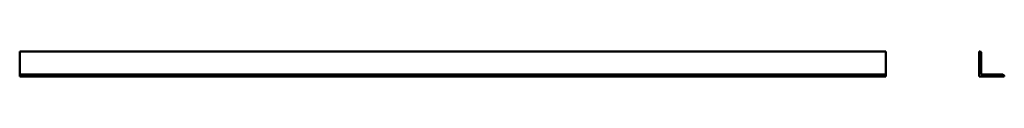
# Model space of a CAD drawing. Header units: millimetres. Extents: x 258 to 3188, y 20 to 95.
import ezdxf

# ---------------------------------------------------------------- set-up
doc = ezdxf.new("R2010")
doc.units = ezdxf.units.MM
doc.layers.add('AM_0N', color=7, linetype='Continuous', lineweight=50)
doc.layers.add('CONTOUR_LINES', color=7, linetype='Continuous', lineweight=50)

msp = doc.modelspace()

# ---------------------------------------------------------------- linework, layer by layer
at = {"layer": 'AM_0N'}
for p, q in [((3113, 20), (3113, 95)), ((3113, 95), (3114.5, 95)), ((3119, 90.5), (3119, 26)), ((3188, 20), (3113, 20)), ((3119, 26), (3183.5, 26)), ((3188, 21.5), (3188, 20))]:
    msp.add_line(p, q, dxfattribs=at)
for centre in [(3114.5, 90.5), (3183.5, 21.5)]:
    msp.add_arc(centre, 4.5, 0, 90, dxfattribs=at)
at = {"layer": 'CONTOUR_LINES'}
for p, q in [((2835.25, 95), (257.75, 95)), ((257.75, 95), (257.75, 20)), ((2835.25, 20), (2835.25, 95)), ((257.75, 26), (2835.25, 26)), ((257.75, 20), (2835.25, 20))]:
    msp.add_line(p, q, dxfattribs=at)

doc.saveas('drawing.dxf')
